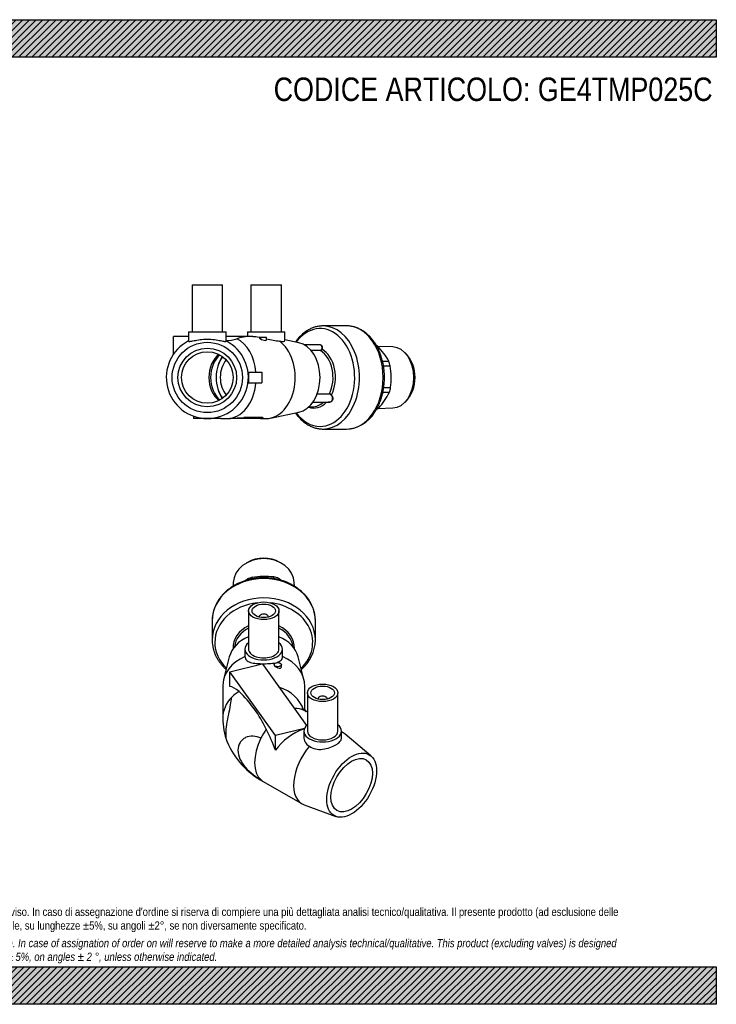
# Model space of a CAD drawing. Header units: millimetres. Extents: x 0 to 594, y 0 to 420.
# Tile 2 of 2: x 297 to 594, y 0 to 420. Entities that reach past the tile are written whole.
import ezdxf

# ---------------------------------------------------------------- set-up
doc = ezdxf.new("R2010")
doc.units = ezdxf.units.MM
doc.header["$LTSCALE"] = 2
for name, color, linetype in [('Default', 7, 'Continuous'), ('GE4P025C', 7, 'Continuous'), ('IOM025C', 7, 'Continuous'), ('PARTE_PE_025', 7, 'Continuous')]:
    doc.layers.add(name, color=color, linetype=linetype)

# ---------------------------------------------------------------- blocks, each defined once
blk = doc.blocks.new('SE1')
at = {"layer": 'GE4P025C', "color": 7, "linetype": 'Continuous'}
for p, q in [((394.55, 167.86), (394.55, 151.53)), ((399.05, 165.24), (399.05, 165.21)), ((403.05, 165.21), (403.05, 165.24)), ((407.55, 151.53), (407.55, 167.86)), ((393.05, 151.53), (393.05, 148.31)), ((409.05, 148.31), (409.05, 151.53)), ((386.36, 148.18), (383.91, 138.49)), ((418.19, 138.49), (415.74, 148.18)), ((386.57, 141.87), (400.43, 145.18)), ((400.43, 145.18), (401.05, 144.32)), ((401.05, 144.32), (419.29, 118.9)), ((405.55, 144.87), (405.55, 144.79)), ((408.55, 143.9), (408.55, 144.87)), ((406.09, 114.67), (386.57, 141.87)), ((386.57, 135.61), (386.57, 141.87)), ((383.55, 135.61), (383.55, 122.04)), ((418.55, 125.82), (418.55, 135.61)), ((419.66, 132.87), (419.66, 116.54)), ((424.16, 130.26), (424.16, 130.22)), ((428.16, 130.22), (428.16, 130.26)), ((432.66, 116.54), (432.66, 132.87)), ((419.66, 124.58), (418.29, 125.37)), ((418.55, 125.82), (418.41, 125.78)), ((418.41, 125.78), (418.41, 125.3)), ((419.29, 124.78), (418.55, 125.82)), ((418.37, 117.6), (406.09, 114.67)), ((406.09, 108.4), (406.09, 114.67)), ((418.16, 116.54), (418.16, 114.14)), ((434.16, 113.44), (434.16, 116.54)), ((434.91, 115.77), (434.16, 116.2)), ((446.75, 105.96), (435.74, 115.18)), ((400.79, 95.05), (417.41, 85.46)), ((418.33, 85.03), (431.83, 80.11))]:
    blk.add_line(p, q, dxfattribs=at)
for centre, radius, start, end in [((351.93, 93.55), 55.54, 25.3728, 45.9415), ((410.96, 122.07), 27.4, 180.0728, 201.7178), ((417.09, 125.19), 34.26, 202.7325, 241.5685)]:
    blk.add_arc(centre, radius, start, end, dxfattribs=at)
for centre, major_axis in [((401.05, 167.86), (-6.5, 0)), ((401.05, 167.86), (-5, 0)), ((407.05, 144.87), (1.5, 0)), ((426.16, 132.87), (6.5, 0)), ((426.16, 132.87), (5, 0)), ((438.53, 93.47), (-7.5, -12.99)), ((438.53, 93.47), (-6.25, -10.83))]:
    blk.add_ellipse(centre, major_axis=major_axis, ratio=0.57735, dxfattribs=at)
for centre, major_axis, ratio, start_param, end_param in [((401.05, 165.24), (-2, 0), 0.57735, 3.112863, 6.283185), ((401.05, 165.24), (-2, 0), 0.57735, 0, 0.02873), ((401.05, 145.71), (-15, 0), 0.816497, 5.160577, 6.079755), ((401.05, 145.71), (-15, 0), 0.816497, 3.345023, 4.264201), ((401.05, 151.53), (-8, 0), 0.57735, 0, 3.763961), ((401.05, 151.53), (-8, 0), 0.57735, 5.660817, 6.283185), ((401.05, 151.53), (-6.5, 0), 0.57735, 0, 3.141593), ((401.05, 135.61), (-17.5, 0), 0.816497, -1.096016, 0), ((401.05, 135.61), (-17.5, 0), 0.816497, 3.141593, 4.237609), ((401.05, 107.4), (-16.17, 28), 0.239146, -0.534434, -0.203581), ((401.05, 122.04), (17.5, 0), 0.816497, 0.251158, 1.192899), ((401.05, 122.04), (17.5, 0), 0.816497, 2.466491, 3.141593), ((401.05, 122.04), (-17.5, 0), 0.816497, 5.356052, 5.608083), ((426.16, 130.26), (2, 0), 0.57735, 0, 3.170323), ((426.16, 130.26), (2, 0), 0.57735, 6.254455, 6.283185), ((409.54, 110.21), (-8.75, -15.16), 0.57735, 3.141593, 3.549094), ((426.16, 116.54), (8, 0), 0.57735, 2.519224, 6.283185), ((426.16, 116.54), (8, 0), 0.57735, 0, 0.622368), ((409.54, 110.21), (-8.75, -15.16), 0.57735, 4.822685, 6.172889), ((409.54, 110.21), (-8.75, -15.16), 0.57735, 4.570654, 4.822685), ((391.61, 120.56), (16.17, -28), 0.239146, 0.988979, 1.319832), ((420.57, 103.84), (16.17, 9.33), 0.717439, 1.306953, 2.152614), ((426.16, 116.54), (6.5, 0), 0.57735, 3.141593, 6.283185), ((426.16, 100.62), (-8.75, -15.16), 0.57735, 3.040405, 3.224006), ((426.16, 100.62), (-8.75, -15.16), 0.57735, 4.401771, 6.384373), ((409.54, 110.21), (8.75, 15.16), 0.57735, 3.031297, 3.141593)]:
    blk.add_ellipse(centre, major_axis=major_axis, ratio=ratio, start_param=start_param, end_param=end_param, dxfattribs=at)
for points, knots in [([(393.05, 148.31), (393.05, 147.69), (393.27, 147.18), (394.08, 146.38), (394.67, 146.08), (396.12, 145.64), (397, 145.5), (398.92, 145.32), (399.98, 145.28), (402.1, 145.27), (403.16, 145.32), (405.11, 145.5), (405.98, 145.64), (407.44, 146.08), (408.03, 146.38), (408.83, 147.18), (409.05, 147.69), (409.05, 148.31)], [0, 0, 0, 0, 0.125, 0.125, 0.25, 0.25, 0.375, 0.375, 0.5, 0.5, 0.625, 0.625, 0.75, 0.75, 0.875, 0.875, 1, 1, 1, 1]), ([(405.55, 144.79), (405.55, 144.79), (405.55, 144.78), (405.56, 144.54), (405.74, 144.27), (406.33, 143.82), (406.72, 143.64), (407.48, 143.42), (407.85, 143.39), (408.39, 143.51), (408.55, 143.67), (408.55, 143.9)], [0.1217428, 0.1217428, 0.1217428, 0.1217428, 0.125, 0.125, 0.25, 0.25, 0.375, 0.375, 0.5, 0.5, 0.6222541, 0.6222541, 0.6222541, 0.6222541]), ([(385.49, 111.93), (385.43, 112.08), (385.38, 112.23), (385.13, 113.15), (385, 114.18), (385, 116.58), (385.12, 117.97), (385.53, 120.84), (385.82, 122.33), (386.41, 125.17), (386.69, 126.51), (387.14, 128.93), (387.3, 130.01), (387.39, 130.97)], [0.3464983, 0.3464983, 0.3464983, 0.3464983, 0.375, 0.375, 0.5, 0.5, 0.625, 0.625, 0.75, 0.75, 0.875, 0.875, 1, 1, 1, 1]), ([(418.29, 125.36), (418.29, 125.37), (418.28, 125.37), (418.27, 125.38), (418.25, 125.39), (418.22, 125.41), (418.17, 125.44), (418.07, 125.49), (417.93, 125.58), (417.73, 125.72), (417.53, 125.86), (417.4, 125.97), (417.35, 126.02), (417.34, 126.02), (417.34, 126.02)], [0, 0, 0, 0, 0.0023391, 0.004173, 0.0074393, 0.0132442, 0.0235205, 0.041585, 0.0720896, 0.1213892, 0.1937832, 0.2531147, 0.3005802, 0.3475579, 0.3475579, 0.3475579, 0.3475579]), ([(399.88, 113.56), (398.76, 114.03), (397.64, 114.32), (395.37, 114.42), (394.27, 114.23), (392.81, 113.53), (392.37, 113.23), (391.57, 112.52), (391.22, 112.1), (390.36, 110.71), (390.06, 109.57), (390.05, 107.17), (390.35, 105.88), (391.48, 103.37), (392.31, 102.16), (394.26, 99.92), (395.37, 98.91), (397.62, 97.14), (398.76, 96.37), (399.88, 95.7)], [0, 0, 0, 0, 0.125, 0.125, 0.25, 0.25, 0.3125, 0.3125, 0.375, 0.375, 0.5, 0.5, 0.625, 0.625, 0.75, 0.75, 0.875, 0.875, 1, 1, 1, 1]), ([(418.16, 114.14), (418.16, 113.34), (418.36, 112.53), (419.15, 111.12), (419.74, 110.5), (420.5, 110.06)], [0.75, 0.75, 0.75, 0.75, 0.875, 0.875, 1, 1, 1, 1]), ([(420.5, 110.06), (421.24, 109.49), (422.13, 109.1), (424.07, 108.71), (425.12, 108.7), (427.2, 108.95), (428.24, 109.21), (430.17, 109.87), (431.06, 110.27), (432.56, 111.14), (433.15, 111.59), (433.95, 112.5), (434.15, 112.96), (434.16, 113.44), (434.16, 113.44), (434.16, 113.44)], [0, 0, 0, 0, 0.125, 0.125, 0.25, 0.25, 0.375, 0.375, 0.5, 0.5, 0.625, 0.625, 0.75, 0.75, 0.7503107, 0.7503107, 0.7503107, 0.7503107])]:
    blk.add_open_spline(points, degree=3, knots=knots, dxfattribs=at)
at = {"layer": 'IOM025C', "color": 7, "linetype": 'Continuous'}
for p, q in [((394.14, 188.51), (393.54, 188.16)), ((408.57, 188.16), (407.97, 188.51)), ((394.14, 181), (394.14, 181.43)), ((396.09, 181.46), (396.09, 182.13)), ((405.38, 181.57), (405.38, 182.3)), ((407.37, 181.16), (407.37, 181.67)), ((388.04, 179.88), (387.97, 178.34)), ((414.13, 178.34), (414.06, 179.88))]:
    blk.add_line(p, q, dxfattribs=at)
for centre, radius, start, end in [((421.66, 142.73), 47.48, 125.4144, 126.8457), ((401.53, 139.12), 43.35, 84.9148, 97.2109), ((382.76, 143.21), 45.66, 55.4196, 57.3893)]:
    blk.add_arc(centre, radius, start, end, dxfattribs=at)
for centre, major_axis, start_param, end_param in [((401.05, 179.48), (13.02, 0), 0.037041, 3.104552), ((401.05, 180.52), (11.98, 0), 0.955317, 2.186276), ((401.05, 170.79), (-14.75, 0), 5.05537, 5.200241), ((401.05, 170.79), (14.75, 0), 1.128379, 1.273251)]:
    blk.add_ellipse(centre, major_axis=major_axis, ratio=0.816497, start_param=start_param, end_param=end_param, dxfattribs=at)
at = {"layer": 'PARTE_PE_025', "color": 7, "linetype": 'Continuous'}
for p, q in [((379.05, 163.61), (379.05, 155.41)), ((423.05, 155.41), (423.05, 163.61))]:
    blk.add_line(p, q, dxfattribs=at)
blk.add_arc((406.21, 155.68), 16.84, 310.3024, 358.8514, dxfattribs=at)
for centre, major_axis, start_param, end_param in [((401.05, 163.61), (-22, 0), 3.141593, 6.283185), ((401.05, 155.41), (-22, 0), 3.141593, 6.283185), ((401.05, 154.37), (-20.87, 0), 4.842177, 6.283185), ((401.05, 154.37), (-20.87, 0), 2.437771, 4.582601), ((401.05, 152.17), (13.06, 0), 2.091634, 3.18192), ((401.05, 151.66), (12.5, 0), 2.117647, 3.055232), ((401.05, 152.17), (-13.06, 0), 3.101265, 4.191551), ((401.05, 151.66), (-12.5, 0), 3.227953, 4.165538), ((401.05, 155.41), (-22, 0), 0, 0.01658), ((401.05, 155.41), (-22, 0), 3.138341, 3.141593), ((401.05, 154.37), (-20.87, 0), 0, 0.703822)]:
    blk.add_ellipse(centre, major_axis=major_axis, ratio=0.816497, start_param=start_param, end_param=end_param, dxfattribs=at)
for points, knots in [([(423.04, 163.55), (423.05, 163.66), (423.06, 164.18), (422.98, 165.23), (422.79, 166.57), (422.46, 167.9), (422.02, 169.21), (421.47, 170.49), (420.8, 171.73), (420.03, 172.93), (419.15, 174.07), (418.17, 175.16), (417.09, 176.19), (415.93, 177.15), (414.68, 178.03), (413.36, 178.83), (411.97, 179.55), (410.52, 180.18), (409.01, 180.72), (407.46, 181.16), (405.88, 181.51), (404.27, 181.76), (402.64, 181.91), (401.01, 181.95), (399.37, 181.9), (397.74, 181.75), (396.13, 181.49), (394.55, 181.14), (393, 180.69), (391.5, 180.14), (390.04, 179.5), (388.65, 178.78), (387.33, 177.96), (386.08, 177.07), (384.92, 176.11), (383.84, 175.07), (382.87, 173.96), (381.99, 172.8), (381.22, 171.59), (380.56, 170.34), (380.02, 169.05), (379.59, 167.73), (379.28, 166.38), (379.1, 165.04), (379.04, 163.97), (379.06, 163.43), (379.07, 163.3)], [0, 0, 0, 0, 0.005316, 0.028477, 0.051633, 0.0748, 0.097993, 0.121226, 0.144508, 0.167845, 0.191241, 0.214693, 0.238197, 0.261749, 0.285341, 0.308966, 0.332617, 0.35629, 0.379977, 0.403676, 0.427384, 0.451098, 0.474818, 0.498541, 0.522269, 0.546, 0.569734, 0.593471, 0.617211, 0.640951, 0.664689, 0.688421, 0.712144, 0.735851, 0.759535, 0.783188, 0.806803, 0.83037, 0.853882, 0.877334, 0.900722, 0.924049, 0.947317, 0.970538, 0.993721, 1, 1, 1, 1]), ([(379.07, 155.1), (379.08, 154.73), (379.1, 154), (379.27, 152.74), (379.56, 151.41), (379.97, 150.1), (380.5, 148.81), (381.14, 147.56), (381.89, 146.35), (382.75, 145.19), (383.71, 144.09), (384.48, 143.33), (384.93, 142.92), (385.01, 142.85)], [0, 0, 0, 0, 0.0226438, 0.0536986, 0.0847629, 0.115858, 0.1470026, 0.1782108, 0.209492, 0.2408504, 0.2722853, 0.3037923, 0.3104521, 0.3104521, 0.3104521, 0.3104521])]:
    blk.add_open_spline(points, degree=3, knots=knots, dxfattribs=at)
blk = doc.blocks.new('SE3')
at = {"layer": 'GE4P025C', "color": 7, "linetype": 'Continuous'}
for p, q in [((370.49, 306.88), (383.49, 306.88)), ((370.49, 306.88), (370.49, 286.88)), ((383.49, 286.88), (383.49, 306.88)), ((395.59, 306.88), (408.59, 306.88)), ((395.59, 306.88), (395.59, 286.88)), ((408.59, 286.88), (408.59, 306.88)), ((368.99, 286.88), (384.99, 286.88)), ((368.99, 286.88), (368.99, 282.94)), ((384.99, 282.94), (384.99, 286.88)), ((394.09, 286.88), (410.09, 286.88)), ((394.09, 286.88), (394.09, 284.88)), ((410.09, 283.09), (410.09, 286.88)), ((362.51, 277.21), (362.51, 284.88)), ((368.99, 284.88), (362.51, 284.88)), ((395.26, 284.88), (384.99, 284.88)), ((396.44, 284.88), (395.26, 284.88)), ((402.17, 284.38), (399.17, 284.38)), ((399.17, 284.38), (399.17, 284.17)), ((402.17, 283.4), (402.17, 284.38)), ((415.98, 282.23), (410.09, 283.43)), ((394.34, 269.63), (394.49, 269.63)), ((394.49, 269.63), (394.49, 267.38)), ((394.49, 269.63), (400.23, 269.63)), ((400.23, 269.63), (400.23, 267.38)), ((394.34, 265.13), (394.49, 265.13)), ((394.49, 267.38), (394.49, 265.13)), ((394.49, 265.13), (400.23, 265.13)), ((400.23, 267.38), (400.23, 265.13)), ((403.86, 250.06), (415.98, 252.53)), ((371.07, 250.91), (371.07, 249.88)), ((372.99, 249.88), (371.07, 249.88)), ((372.99, 250.34), (372.99, 249.88)), ((376.99, 249.88), (372.99, 249.88)), ((380.99, 249.88), (376.99, 249.88)), ((380.99, 250.34), (380.99, 249.88)), ((382.6, 249.88), (380.99, 249.88)), ((382.6, 249.92), (382.6, 249.88)), ((382.9, 249.88), (382.6, 249.88)), ((382.82, 249.88), (385.47, 249.88)), ((382.9, 249.88), (382.9, 249.89)), ((385.47, 249.88), (386.89, 249.88)), ((392.54, 249.88), (386.89, 249.88)), ((399.61, 250.34), (392.54, 250.34)), ((392.54, 250.34), (392.54, 249.88)), ((399.61, 249.88), (392.54, 249.88)), ((399.61, 250.34), (399.61, 249.88)), ((399.61, 249.88), (400.79, 249.88)), ((400.79, 249.88), (400.79, 250.11)), ((400.79, 249.88), (402.09, 249.88))]:
    blk.add_line(p, q, dxfattribs=at)
for radius in [15, 12.5, 11]:
    blk.add_circle((376.99, 267.38), radius, dxfattribs=at)
for centre, radius, start, end in [((376.99, 267.38), 17.5, 117.2029, 62.7971), ((386.12, 291.77), 8.56, 262.3655, 293.4249), ((395.26, 267.38), 17.5, 90, 109.1253), ((380.68, 198.98), 50.98, 87.849, 89.6578), ((184.96, 2750.3), 2508.56, 274.61704, 274.74668)]:
    blk.add_arc(centre, radius, start, end, dxfattribs=at)
for centre, major_axis, start_param, end_param in [((385.47, 267.38), (0, 17.5), 4.841317, 5.949386), ((402.09, 267.38), (0, 17.5), 3.141593, 5.808405), ((414.46, 267.38), (0, -15), 0.143348, 2.998245), ((385.47, 267.38), (0, -11), 3.610452, 5.814326), ((386.18, 267.38), (0, -11), 3.653138, 5.77164), ((385.47, 267.38), (0, 17.5), 3.141631, 4.583461)]:
    blk.add_ellipse(centre, major_axis=major_axis, ratio=0.707107, start_param=start_param, end_param=end_param, dxfattribs=at)
for points, knots in [([(368.99, 282.94), (368.99, 282.78), (369.2, 282.72), (370, 282.8), (370.6, 282.93), (372.07, 283.24), (372.95, 283.41), (374.88, 283.66), (375.92, 283.74), (378.04, 283.74), (379.09, 283.66), (381.02, 283.41), (381.9, 283.24), (383.37, 282.93), (383.97, 282.8), (384.77, 282.72), (384.99, 282.78), (384.99, 282.94)], [0, 0, 0, 0, 0.125, 0.125, 0.25, 0.25, 0.375, 0.375, 0.5, 0.5, 0.625, 0.625, 0.75, 0.75, 0.875, 0.875, 1, 1, 1, 1]), ([(396.43, 284.88), (397.18, 284.88), (398.08, 284.78), (399.42, 284.54), (399.8, 284.46), (400.18, 284.38)], [0.5004402, 0.5004402, 0.5004402, 0.5004402, 0.625, 0.625, 0.6724488, 0.6724488, 0.6724488, 0.6724488]), ([(399.17, 284.17), (399.17, 284.16), (399.18, 284.16), (399.19, 284.07), (399.37, 283.94), (399.92, 283.66), (400.3, 283.51), (401.07, 283.27), (401.47, 283.19), (402.02, 283.2), (402.17, 283.28), (402.17, 283.39)], [0.2439183, 0.2439183, 0.2439183, 0.2439183, 0.25, 0.25, 0.375, 0.375, 0.5, 0.5, 0.625, 0.625, 0.7450896, 0.7450896, 0.7450896, 0.7450896]), ([(402.18, 283.92), (403.18, 283.68), (404.19, 283.43), (406.08, 283.06), (406.99, 282.94), (407.75, 282.94)], [0.7534397, 0.7534397, 0.7534397, 0.7534397, 0.875, 0.875, 1, 1, 1, 1]), ([(407.75, 282.94), (408.48, 282.78), (409.08, 282.72), (409.88, 282.8), (410.09, 282.93), (410.09, 283.08)], [0, 0, 0, 0, 0.125, 0.125, 0.2499192, 0.2499192, 0.2499192, 0.2499192]), ([(382.9, 249.89), (382.9, 249.89), (382.89, 249.89), (382.85, 249.91), (382.75, 249.91), (382.6, 249.92)], [0.3415784, 0.3415784, 0.3415784, 0.3415784, 0.5, 0.5, 1, 1, 1, 1])]:
    blk.add_open_spline(points, degree=3, knots=knots, dxfattribs=at)
blk.add_open_spline([(400.79, 250.11), (400.79, 250.23), (400.36, 250.34), (399.61, 250.34)], degree=3, dxfattribs=at)
at = {"layer": 'IOM025C', "color": 7, "linetype": 'Continuous'}
for p, q in [((449.25, 280.71), (449.64, 280.71)), ((456.07, 280.39), (449.72, 280.63)), ((461.99, 277.16), (461.14, 278.01)), ((451.71, 274.29), (454.39, 274.29)), ((452.11, 272.34), (455, 272.34)), ((451.85, 261.07), (454.6, 261.07)), ((452.21, 263.06), (455.15, 263.06)), ((461.14, 256.75), (461.99, 257.6)), ((449.41, 254.35), (450.07, 254.35)), ((449.76, 254.13), (456.07, 254.37))]:
    blk.add_line(p, q, dxfattribs=at)
for centre, radius, start, end in [((425.76, 258.07), 32.91, 29.5355, 43.4664), ((419.94, 267.13), 35.45, 353.3945, 8.4464), ((425.29, 275.98), 32.89, 318.8772, 333.0299)]:
    blk.add_arc(centre, radius, start, end, dxfattribs=at)
for centre, major_axis, start_param, end_param in [((445.18, 267.38), (0, 14.75), -0.442417, -0.382042), ((455.83, 267.38), (0, -13.02), 0.026189, 3.115404), ((445.18, 267.38), (0, 14.75), 5.05537, 5.200241), ((457.1, 267.38), (0, 11.98), 3.757072, 5.667706), ((445.18, 267.38), (0, -14.75), 1.128379, 1.273251), ((445.18, 267.38), (0, -14.75), 0.382265, 0.487852)]:
    blk.add_ellipse(centre, major_axis=major_axis, ratio=0.707107, start_param=start_param, end_param=end_param, dxfattribs=at)
at = {"layer": 'PARTE_PE_025', "color": 7, "linetype": 'Continuous'}
for p, q in [((436.38, 289.38), (426.34, 289.38)), ((424.82, 281.37), (418.29, 281.37)), ((421.19, 278.97), (425.2, 278.97)), ((425.24, 278.86), (421.29, 278.86)), ((422.02, 256.86), (428.89, 256.86)), ((429.07, 260.24), (423.79, 260.24)), ((423.84, 260.37), (429.06, 260.37)), ((420.33, 254.88), (421.75, 254.88)), ((426.34, 245.38), (436.38, 245.38))]:
    blk.add_line(p, q, dxfattribs=at)
for centre, radius, start, end in [((425.15, 279.63), 0.662, 274.0289, 346.708), ((425.17, 279.63), 0.77, 275.1749, 346.3433), ((428.99, 259.13), 1.24, 38.8748, 86.6988), ((429.02, 259.18), 1.06, 37.8838, 87.2548), ((435.78, 259.92), 14.56, 272.3649, 329.07)]:
    blk.add_arc(centre, radius, start, end, dxfattribs=at)
for centre, major_axis, ratio, start_param, end_param in [((425.07, 267.38), (0, -20.87), 0.707107, 0, 3.905498), ((426.34, 267.38), (0, 22), 0.707107, 3.141418, 6.283185), ((426.34, 267.38), (0, 22), 0.707107, 0, 0.000216), ((436.38, 267.38), (0, 22), 0.707107, 3.141593, 6.283185), ((425.27, 278.95), (0, 0.1), 0.707107, 1.372248, 2.735202), ((421.75, 267.38), (0, 12.5), 0.707107, 4.117018, 5.876794), ((425.87, 279.49), (0.0965, -0.0261), 0.320565, 3.982571, 5.361984), ((422.38, 267.38), (0, 13.06), 0.707107, 4.103578, 5.890234), ((389.57, 267.38), (0, 12.5), 0.707107, 0.773874, 2.367719), ((389.22, 267.38), (0, 12), 0.707107, 0.739676, 2.401917), ((389.22, 267.38), (0, -9.5), 0.707107, 3.808323, 5.616455), ((422.38, 267.38), (0, 13.06), 0.707107, 2.896293, 3.775527), ((421.75, 267.38), (0, 12.5), 0.707107, 3.141593, 3.71148), ((429.12, 260.31), (0, 0.1), 0.707107, 0.975425, 2.338379), ((429.92, 259.89), (0.0799, 0.0601), 0.033652, 3.806167, 5.18558), ((425.07, 267.38), (0, -20.87), 0.707107, 5.51928, 6.283185)]:
    blk.add_ellipse(centre, major_axis=major_axis, ratio=ratio, start_param=start_param, end_param=end_param, dxfattribs=at)
for points, knots in [([(426.34, 289.38), (426.12, 289.38), (425.69, 289.37), (424.95, 289.31), (424.18, 289.19), (423.41, 289.03), (422.64, 288.81), (421.89, 288.55), (421.14, 288.23), (420.41, 287.87), (419.69, 287.45), (418.98, 287), (418.29, 286.49), (417.62, 285.94), (416.98, 285.34), (416.35, 284.71), (415.74, 284.03), (415.17, 283.31), (414.79, 282.79), (414.6, 282.52), (414.59, 282.51)], [0, 0, 0, 0, 0.0114874, 0.0264215, 0.0413597, 0.0563147, 0.071298, 0.0863198, 0.1013884, 0.1165097, 0.1316877, 0.1469235, 0.1622166, 0.177564, 0.1929618, 0.2084044, 0.223886, 0.2394002, 0.254941, 0.255726, 0.255726, 0.255726, 0.255726]), ([(448.27, 252.44), (448.37, 252.6), (448.62, 252.98), (449.06, 253.69), (449.52, 254.54), (449.96, 255.42), (450.37, 256.33), (450.74, 257.27), (451.08, 258.22), (451.39, 259.2), (451.66, 260.2), (451.89, 261.21), (452.09, 262.24), (452.25, 263.28), (452.38, 264.33), (452.47, 265.39), (452.52, 266.45), (452.53, 267.51), (452.51, 268.57), (452.45, 269.63), (452.35, 270.68), (452.22, 271.73), (452.05, 272.77), (451.84, 273.79), (451.59, 274.8), (451.32, 275.8), (451, 276.77), (450.65, 277.73), (450.27, 278.66), (449.86, 279.56), (449.41, 280.44), (448.93, 281.29), (448.42, 282.1), (447.88, 282.88), (447.31, 283.62), (446.72, 284.33), (446.1, 284.99), (445.46, 285.62), (444.8, 286.2), (444.11, 286.73), (443.41, 287.22), (442.69, 287.66), (441.95, 288.05), (441.2, 288.4), (440.45, 288.69), (439.68, 288.93), (438.91, 289.12), (438.12, 289.26), (437.35, 289.35), (436.75, 289.38), (436.45, 289.38), (436.38, 289.38)], [0, 0, 0, 0, 0.011383, 0.032425, 0.053472, 0.07453, 0.095594, 0.11666, 0.137726, 0.158789, 0.179849, 0.200905, 0.221958, 0.243006, 0.264052, 0.285096, 0.306138, 0.32718, 0.348223, 0.369268, 0.390316, 0.411368, 0.432425, 0.453488, 0.474559, 0.495636, 0.516722, 0.537815, 0.558915, 0.58002, 0.60113, 0.62224, 0.643347, 0.664445, 0.685529, 0.706592, 0.727626, 0.748623, 0.769572, 0.790465, 0.811293, 0.832048, 0.852725, 0.873319, 0.89383, 0.91426, 0.934616, 0.954906, 0.975142, 0.995338, 1, 1, 1, 1]), ([(424.53, 281.38), (424.79, 281.44), (425.04, 281.44), (425.57, 281.26), (425.81, 280.99), (426.04, 280.29), (426.03, 279.87), (425.92, 279.45)], [0.3282862, 0.3282862, 0.3282862, 0.3282862, 0.5, 0.5, 0.75, 0.75, 1, 1, 1, 1]), ([(425.6, 281.02), (425.49, 281.15), (425.35, 281.25), (425.07, 281.35), (424.95, 281.37), (424.82, 281.37)], [0.3642982, 0.3642982, 0.3642982, 0.3642982, 0.5, 0.5, 0.5914106, 0.5914106, 0.5914106, 0.5914106]), ([(425.8, 279.48), (425.91, 279.89), (425.92, 280.29), (425.77, 280.77), (425.69, 280.91), (425.6, 281.02)], [0, 0, 0, 0, 0.25, 0.25, 0.3642982, 0.3642982, 0.3642982, 0.3642982]), ([(429.96, 259.91), (430.24, 259.54), (430.42, 259.1), (430.52, 258.21), (430.42, 257.76), (429.97, 257.1), (429.62, 256.88), (428.98, 256.77), (428.72, 256.79), (428.46, 256.85)], [0, 0, 0, 0, 0.25, 0.25, 0.5, 0.5, 0.75, 0.75, 0.9063262, 0.9063262, 0.9063262, 0.9063262]), ([(428.89, 256.86), (428.98, 256.86), (429.08, 256.86), (429.5, 256.93), (429.8, 257.1), (430.01, 257.35)], [0.1897278, 0.1897278, 0.1897278, 0.1897278, 0.25, 0.25, 0.4672547, 0.4672547, 0.4672547, 0.4672547]), ([(430.01, 257.35), (430.05, 257.39), (430.08, 257.43), (430.32, 257.79), (430.41, 258.21), (430.31, 259.06), (430.13, 259.48), (429.86, 259.84)], [0.4672547, 0.4672547, 0.4672547, 0.4672547, 0.5, 0.5, 0.75, 0.75, 1, 1, 1, 1]), ([(414.59, 252.25), (414.71, 252.09), (415, 251.67), (415.5, 251.02), (416.1, 250.32), (416.72, 249.66), (417.37, 249.05), (418.04, 248.47), (418.73, 247.95), (419.43, 247.47), (420.16, 247.03), (420.89, 246.65), (421.64, 246.31), (422.4, 246.03), (423.17, 245.8), (423.94, 245.61), (424.73, 245.48), (425.5, 245.4), (426.06, 245.37), (426.32, 245.38), (426.34, 245.38)], [0.7443102, 0.7443102, 0.7443102, 0.7443102, 0.754129, 0.7697407, 0.7853359, 0.8009086, 0.8164522, 0.8319601, 0.8474252, 0.8628411, 0.8782024, 0.8935048, 0.908746, 0.9239257, 0.9390462, 0.9541121, 0.9691307, 0.9841111, 0.9990642, 1, 1, 1, 1])]:
    blk.add_open_spline(points, degree=3, knots=knots, dxfattribs=at)

msp = doc.modelspace()

# ---------------------------------------------------------------- hatches: boundary and pattern name
at = {"layer": 'Default', "linetype": 'Continuous'}
h = msp.add_hatch(dxfattribs=at)
h.set_pattern_fill('LINE', scale=0.62992, angle=45, style=0)
h.paths.add_polyline_path([(594, 404), (594, 420), (0, 420), (0, 404)])
for points in [[(594, 404), (594, 420), (0, 420), (0, 404)], [(594, 0), (594, 16), (0, 16), (0, 0)]]:
    msp.add_hatch(color=7, dxfattribs=at).paths.add_polyline_path(points)
h = msp.add_hatch(dxfattribs=at)
h.set_pattern_fill('LINE', scale=0.62992, angle=45, style=0)
h.paths.add_polyline_path([(594, 0), (594, 16), (0, 16), (0, 0)])

# ---------------------------------------------------------------- linework, layer by layer
at = {"layer": 'Default', "color": 7, "linetype": 'Continuous'}
for p, q in [((0, 420), (594, 420)), ((594, 420), (594, 404)), ((594, 404), (0, 404)), ((0, 16), (594, 16)), ((594, 16), (594, 0)), ((594, 0), (0, 0))]:
    msp.add_line(p, q, dxfattribs=at)

# ---------------------------------------------------------------- block references
at = {"layer": 'Default'}
for name in ['SE3', 'SE1']:
    msp.add_blockref(name, (0, 0), dxfattribs=at)

# ---------------------------------------------------------------- texts
at = {"layer": 'Default', "attachment_point": 1}
for s, insert, char_height, width in [('{\\fArial Narrow|b0||i0||c0|p34;\\C7;\\H10.;\\W1.;CODICE ARTICOLO: GE4TMP025C}', (405.28, 395.32), 10, 188.0623), ("{\\fArial Narrow|b0||i0||c0|p34;\\C7;\\H3.5;\\W1.;PLASTITALIA si riserva il diritto di revisionare la presente specifica, mantenendo la conformità alle prescrizioni del prodotto, senza alcun preavviso. In caso di assegnazione d'ordine si riserva di compiere una più dettagliata analisi tecnico/qualitativa. Il presente prodotto (ad esclusione delle \\P}{\\fArial Narrow|b0||i0||c0|p34;\\C7;\\H3.5;\\W1.;valvole) è progettato per applicazioni non previste dalla direttiva 2014/68/EU. Tolleranza su diametri e spessori come da normative se applicabile, su lunghezze ±5%, su angoli ±2°, se non diversamente specificato.\\P}{\\fArial Narrow|b0||i0||c0|p34;\\C7;\\H1.;\\W1.;   \\P}{\\fArial Narrow|b0||i1||c0|p34;\\C7;\\H3.5;\\W1.;PLASTITALIA on reserves the right to revise this specification, maintaining the conformity to the requirements of the product, without any notice. In case of assignation of order on will reserve to make a more detailed analysis technical/qualitative. This product (excluding valves) is designed \\P}{\\fArial Narrow|b0||i1||c0|p34;\\C7;\\H3.5;\\W1.;for applications not covered by Directive 2014/68 / EU. The tolerance on diameters and thicknesses as the standards if applicable, on lengths ± 5%, on angles ± 2 °, unless otherwise indicated.\\P}", (40, 41.2), 3.5, 514)]:
    msp.add_mtext(s, dxfattribs=dict(at, insert=insert, char_height=char_height, width=width))

doc.saveas('drawing.dxf')
